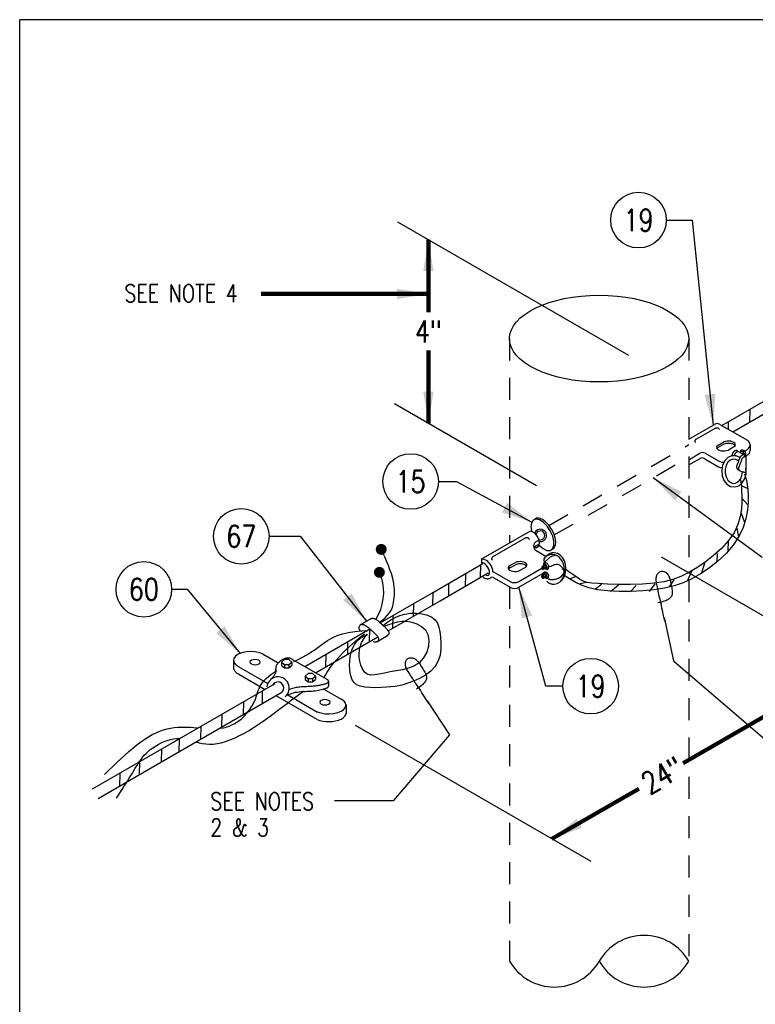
# Model space of a CAD drawing. Extents: x 0 to 7.1, y 0 to 9.85.
# Tile 2 of 3: x 0 to 4.21, y 4.22 to 9.85. Entities that reach past the tile are written whole.
import ezdxf
from ezdxf.enums import TextEntityAlignment as Align

# ---------------------------------------------------------------- set-up
doc = ezdxf.new("R2010")
doc.units = 0
doc.header["$MEASUREMENT"] = 0
doc.linetypes.add('HIDDEN2', pattern=[0.1875, 0.125, -0.0625])
doc.layers.get('0').update_dxf_attribs({"color": 2, "linetype": 'CONTINUOUS'})
doc.layers.add('E-DETL', color=2, linetype='CONTINUOUS')
doc.layers.add('E-DETL-TEXT', color=3, linetype='CONTINUOUS')
doc.styles.add('ROMANS', font='ROMANS.SHX', dxfattribs={"width": 0.8})
doc.styles.get("Standard").update_dxf_attribs({"font": 'ROMANS.SHX', "width": 0.8, "height": 0.125})
doc.dimstyles.get("Standard").update_dxf_attribs({"dimtxt": 0.18, "dimasz": 0.18, "dimexe": 0.18, "dimexo": 0.0625, "dimgap": 0.09, "dimtad": 0, "dimtih": 1, "dimtoh": 1, "dimdec": 4, "dimzin": 0, "dimdsep": 46, "dimtxsty": 'Standard', "dimcen": 0.09, "dimadec": 0, "dimazin": 0, "dimtfac": 1, "dimtdec": 4, "dimtofl": 0, "dimtmove": 0, "dimatfit": 3, "dimfxl": 0, "dimtolj": 1, "dimtzin": 0, "dimarcsym": 0})

# ---------------------------------------------------------------- blocks, each defined once
blk = doc.blocks.new('LOOP')
at = {"color": 0, "linetype": 'Continuous'}
blk.add_lwpolyline([(-1.119, 0), (-1.115, 0), (-0.947, 0), (-0.809, 0), (-0.694, 0), (-0.6, 0), (-0.523, 0), (-0.456, 0), (-0.397, 0), (-0.341, 0), (-0.288, 0), (-0.238, 0), (-0.189, 0), (-0.142, 0), (-0.097, 0), (-0.053, 0), (-0.01, 0), (0.033, 0), (0.074, 0), (0.114, -0.001), (0.153, -0.003), (0.19, -0.006), (0.226, -0.011), (0.259, -0.017), (0.289, -0.025), (0.317, -0.036), (0.343, -0.048), (0.365, -0.063), (0.386, -0.079), (0.403, -0.095), (0.419, -0.113), (0.432, -0.131), (0.442, -0.15), (0.45, -0.168), (0.456, -0.186), (0.46, -0.204), (0.461, -0.223), (0.46, -0.241), (0.456, -0.259), (0.45, -0.277), (0.442, -0.295), (0.432, -0.313), (0.419, -0.331), (0.404, -0.348), (0.387, -0.365), (0.367, -0.38), (0.345, -0.394), (0.32, -0.406), (0.293, -0.416), (0.264, -0.425), (0.232, -0.431), (0.198, -0.435), (0.162, -0.438), (0.124, -0.44), (0.086, -0.441), (0.045, -0.441), (0.004, -0.441), (-0.038, -0.441), (-0.08, -0.441), (-0.122, -0.44), (-0.163, -0.438), (-0.202, -0.435), (-0.24, -0.43), (-0.275, -0.424), (-0.307, -0.416), (-0.336, -0.405), (-0.362, -0.392), (-0.384, -0.377), (-0.404, -0.359), (-0.421, -0.339), (-0.436, -0.316), (-0.45, -0.292), (-0.461, -0.264), (-0.471, -0.235), (-0.48, -0.202), (-0.488, -0.166), (-0.494, -0.125), (-0.499, -0.08), (-0.502, -0.03), (-0.505, 0.027), (-0.505, 0.09)], dxfattribs=at)

msp = doc.modelspace()

# ---------------------------------------------------------------- linework, layer by layer
at = {"layer": 'E-DETL'}
for p, q in [((7.1036, 9.8484), (0, 9.8484)), ((0, 0), (0, 9.8484)), ((4.0167, 7.5275), (4.3016, 7.692)), ((4.0793, 7.4915), (4.3483, 7.6468)), ((4.1765, 7.6197), (4.1749, 7.5467)), ((4.0534, 7.5487), (4.0525, 7.5054)), ((4.1502, 7.5312), (4.1618, 7.5379)), ((4.1283, 7.1851), (4.165, 7.1674)), ((4.1322, 7.1117), (4.1638, 7.0759)), ((4.1281, 7.0257), (4.1455, 6.9782)), ((4.1026, 6.94), (4.1118, 6.8888)), ((4.0526, 6.8636), (4.0516, 6.812)), ((3.99, 6.7961), (3.9888, 6.7481)), ((2.358, 6.5698), (2.6503, 6.7386)), ((2.6368, 6.7315), (2.6352, 6.659)), ((3.9169, 6.7377), (3.9012, 6.6842)), ((2.4046, 6.5246), (2.681, 6.6842)), ((2.5507, 6.6781), (2.5491, 6.6056)), ((3.1799, 6.6624), (3.1467, 6.6503)), ((3.8436, 6.6937), (3.8211, 6.641)), ((2.4541, 6.6237), (2.4526, 6.5512)), ((3.2381, 6.629), (3.2009, 6.6206)), ((3.3312, 6.6208), (3.2923, 6.5905)), ((3.4266, 6.6146), (3.3803, 6.5771)), ((3.5277, 6.6135), (3.492, 6.5762)), ((3.6342, 6.6226), (3.6014, 6.579)), ((3.7429, 6.6442), (3.7155, 6.6046)), ((2.063, 6.3996), (2.358, 6.5698)), ((2.3638, 6.5732), (2.3622, 6.5007)), ((2.1087, 6.3538), (2.4046, 6.5246)), ((2.2524, 6.5089), (2.2508, 6.4358)), ((2.1345, 6.4408), (2.1329, 6.3677)), ((1.6314, 6.1504), (2.0032, 6.365)), ((2.0007, 6.3643), (1.9991, 6.2912)), ((1.6927, 6.1136), (2.0498, 6.3197)), ((1.8762, 6.2917), (1.8746, 6.2186)), ((1.7509, 6.2193), (1.7493, 6.1462)), ((0.4168, 5.4491), (1.4608, 6.0519)), ((0.4481, 5.395), (1.5002, 6.0024)), ((1.388, 6.0098), (1.3864, 5.9367)), ((1.2805, 5.9477), (1.2789, 5.8747)), ((1.1567, 5.8763), (1.1551, 5.8032)), ((1.0358, 5.8065), (1.0342, 5.7334)), ((0.912, 5.735), (0.9104, 5.6619)), ((0.8111, 5.6767), (0.8095, 5.6036)), ((0.685, 5.604), (0.6834, 5.5309)), ((0.5726, 5.539), (0.571, 5.4659))]:
    msp.add_line(p, q, dxfattribs=at)
at = {"layer": 'E-DETL', "linetype": 'HIDDEN2'}
for p, q in [((2.8023, 8.0247), (2.8023, 6.8595)), ((3.8278, 8.0247), (3.8278, 6.6864)), ((2.8029, 6.6047), (2.8029, 4.4641)), ((3.8278, 6.6431), (3.8278, 4.4641))]:
    msp.add_line(p, q, dxfattribs=at)
at = {"layer": 'E-DETL', "color": 4}
for p, q in [((3.8278, 7.449), (3.9755, 7.5343)), ((3.8697, 7.4499), (3.9761, 7.5113)), ((4.0055, 7.5343), (4.163, 7.4433)), ((4.0005, 7.4174), (4.0284, 7.4335)), ((4.0006, 7.4048), (4.0285, 7.4209)), ((4.0529, 7.3872), (4.0807, 7.4033)), ((4.0986, 7.3869), (4.1551, 7.3543)), ((4.123, 7.3833), (4.1216, 7.3727)), ((4.123, 7.3832), (4.1319, 7.3883)), ((4.1369, 7.3775), (4.123, 7.3833)), ((4.1458, 7.3825), (4.1319, 7.3883)), ((4.1449, 7.3636), (4.1369, 7.3775)), ((4.137, 7.3774), (4.1458, 7.3825)), ((4.1538, 7.3687), (4.1458, 7.3825)), ((4.1461, 7.3816), (4.163, 7.3914)), ((4.1782, 7.4173), (4.1782, 7.3829)), ((3.8273, 7.3317), (3.8916, 7.3688)), ((3.8276, 7.3023), (3.8892, 7.3379)), ((3.9192, 7.3379), (3.9982, 7.2922)), ((3.9216, 7.3688), (3.9977, 7.3248)), ((4.143, 7.3486), (4.1519, 7.3537)), ((4.1443, 7.359), (4.1449, 7.3636)), ((4.1449, 7.3636), (4.1538, 7.3687)), ((4.1519, 7.3537), (4.1538, 7.3687)), ((4.1541, 7.3534), (4.1639, 7.3591)), ((4.1544, 7.3539), (4.1544, 7.2573)), ((2.6403, 6.7629), (2.9131, 6.9203)), ((2.705, 6.7769), (2.8891, 6.8832)), ((2.9555, 6.8649), (2.9671, 6.8716)), ((2.9575, 6.842), (2.9691, 6.8487)), ((2.6418, 6.7621), (2.6418, 6.739)), ((2.9548, 6.812), (3.0105, 6.7798)), ((2.8079, 6.7283), (2.8357, 6.7444)), ((2.808, 6.7157), (2.8358, 6.7318)), ((2.8551, 6.6357), (2.9875, 6.7121)), ((2.8602, 6.6981), (2.8881, 6.7141)), ((2.9872, 6.72), (3.0016, 6.7283)), ((2.996, 6.7385), (2.9941, 6.7235)), ((2.9956, 6.706), (3.0097, 6.7142)), ((2.996, 6.7384), (3.0049, 6.7436)), ((3.0099, 6.7327), (2.996, 6.7385)), ((3.0021, 6.7097), (3.016, 6.7039)), ((3.0188, 6.7377), (3.0049, 6.7435)), ((3.018, 6.7188), (3.0099, 6.7327)), ((3.016, 6.7039), (3.018, 6.7188)), ((3.0161, 6.7039), (3.0249, 6.709)), ((3.0268, 6.7239), (3.0188, 6.7377)), ((3.0249, 6.7089), (3.0268, 6.7239)), ((2.7027, 6.6625), (2.8055, 6.6031)), ((2.7075, 6.692), (2.8051, 6.6357)), ((2.8555, 6.6031), (2.9951, 6.6837)), ((2.9866, 6.6679), (3.001, 6.6762)), ((2.9954, 6.6864), (2.9935, 6.6715)), ((2.995, 6.6539), (3.0092, 6.6621)), ((2.9954, 6.6863), (3.0043, 6.6915)), ((3.0094, 6.6806), (2.9954, 6.6864)), ((3.0015, 6.6576), (3.0154, 6.6518)), ((3.0182, 6.6857), (3.0043, 6.6914)), ((3.0174, 6.6667), (3.0094, 6.6806)), ((3.0154, 6.6518), (3.0174, 6.6667)), ((3.0155, 6.6518), (3.0243, 6.6569)), ((3.0262, 6.6718), (3.0182, 6.6857)), ((3.0243, 6.6568), (3.0262, 6.6718)), ((2.0079, 6.4221), (1.9463, 6.3865)), ((2.104, 6.3249), (2.0424, 6.2894)), ((1.3927, 6.2204), (1.4794, 6.1704)), ((1.2233, 6.1851), (1.2233, 6.1387)), ((1.254, 6.1483), (1.4194, 6.0528)), ((1.5149, 6.1886), (1.4969, 6.1749)), ((1.497, 6.1747), (1.515, 6.1609)), ((1.4972, 6.1739), (1.4972, 6.1554)), ((1.4974, 6.155), (1.5153, 6.1412)), ((1.5389, 6.1886), (1.5149, 6.1886)), ((1.515, 6.1609), (1.539, 6.1609)), ((1.5152, 6.16), (1.5152, 6.1415)), ((1.5153, 6.1412), (1.5394, 6.1412)), ((1.5569, 6.1749), (1.5389, 6.1886)), ((1.539, 6.1609), (1.557, 6.1747)), ((1.5392, 6.1603), (1.5392, 6.1417)), ((1.5394, 6.1412), (1.5574, 6.155)), ((1.5571, 6.1738), (1.5571, 6.1552)), ((1.5576, 6.1916), (1.7607, 6.0743)), ((1.2536, 6.106), (1.4053, 6.0184)), ((1.6507, 6.1086), (1.6327, 6.0948)), ((1.6328, 6.0946), (1.6508, 6.0809)), ((1.633, 6.0939), (1.633, 6.0753)), ((1.6748, 6.1086), (1.6507, 6.1086)), ((1.6927, 6.0948), (1.6748, 6.1086)), ((1.6748, 6.0809), (1.6928, 6.0946)), ((1.6929, 6.0937), (1.6929, 6.0751)), ((1.6332, 6.0749), (1.6512, 6.0612)), ((1.6508, 6.0809), (1.6748, 6.0809)), ((1.651, 6.08), (1.651, 6.0614)), ((1.6512, 6.0612), (1.6752, 6.0612)), ((1.675, 6.0802), (1.675, 6.0616)), ((1.6752, 6.0612), (1.6932, 6.0749)), ((1.7671, 6.0658), (1.7671, 6.0379)), ((1.4662, 5.9832), (1.7006, 5.8479)), ((1.5335, 5.9869), (1.7044, 5.8882)), ((1.7401, 6.0199), (1.8384, 5.9631)), ((1.867, 5.9298), (1.867, 5.878))]:
    msp.add_line(p, q, dxfattribs=at)
at = {"layer": 'E-DETL', "color": 4, "linetype": 'HIDDEN2'}
for p, q in [((3.0279, 6.9566), (3.8278, 7.4184)), ((3.058, 6.9018), (3.8278, 7.3463))]:
    msp.add_line(p, q, dxfattribs=at)
at = {"layer": 'E-DETL', "color": 4}
for points in [[(3.9754, 7.5107), (3.9767, 7.5113), (3.9781, 7.5119), (3.9796, 7.5125), (3.9812, 7.5131), (3.9831, 7.5136), (3.9852, 7.5141), (3.9876, 7.5144), (3.9899, 7.5145), (3.9922, 7.5143), (3.9944, 7.5136), (3.9964, 7.5124), (3.9981, 7.5108), (3.9997, 7.5089), (4.0012, 7.5067), (4.0026, 7.5044)], [(3.8688, 7.4498), (3.867, 7.4478), (3.8653, 7.4458), (3.8639, 7.4437), (3.8628, 7.4417), (3.8622, 7.4398), (3.8621, 7.4378), (3.8626, 7.4358), (3.8634, 7.4338), (3.8645, 7.4318), (3.8656, 7.4299)], [(4.0807, 7.4033), (4.0876, 7.4072), (4.0922, 7.4118), (4.0943, 7.4169), (4.0936, 7.4221), (4.0904, 7.4271), (4.0846, 7.4314), (4.0768, 7.4349), (4.0675, 7.4372), (4.0574, 7.4383), (4.047, 7.438), (4.0371, 7.4363), (4.0284, 7.4335)], [(4.0005, 7.4174), (3.9935, 7.4135), (3.9888, 7.4089), (3.9867, 7.4037), (3.9873, 7.3985), (3.9905, 7.3935), (3.9963, 7.3892), (4.0041, 7.3857), (4.0135, 7.3833), (4.0238, 7.3823), (4.0343, 7.3826), (4.0442, 7.3843), (4.0529, 7.3872)], [(4.0006, 7.4048), (3.9992, 7.4041), (3.9977, 7.4034), (3.9964, 7.4027), (3.9951, 7.4019), (3.9939, 7.4011), (3.9928, 7.4003), (3.9918, 7.3995), (3.9909, 7.3986), (3.99, 7.3977), (3.9893, 7.3968), (3.9886, 7.3958), (3.988, 7.3949)], [(4.0925, 7.4119), (4.09, 7.4149), (4.0865, 7.4177), (4.0822, 7.4201), (4.0771, 7.4222), (4.0714, 7.4238), (4.0653, 7.4249), (4.0589, 7.4256), (4.0523, 7.4257), (4.0459, 7.4252), (4.0396, 7.4243), (4.0338, 7.4228), (4.0285, 7.4209)], [(4.1002, 7.3871), (4.0987, 7.3863), (4.0973, 7.3856), (4.0959, 7.3849), (4.0945, 7.3841), (4.0931, 7.3833), (4.0918, 7.3826), (4.0905, 7.3818), (4.0892, 7.3809), (4.0879, 7.3801), (4.0868, 7.3792), (4.0856, 7.3783), (4.0845, 7.3774), (4.0835, 7.3763), (4.0825, 7.3752), (4.0815, 7.374), (4.0806, 7.3726), (4.0797, 7.3711), (4.0788, 7.3695), (4.078, 7.3677), (4.0772, 7.3658), (4.0764, 7.3637), (4.0756, 7.3615), (4.0748, 7.3591), (4.074, 7.3567), (4.0732, 7.3541)], [(4.1112, 7.3803), (4.1099, 7.3796), (4.1087, 7.379), (4.1075, 7.3783), (4.1063, 7.3777), (4.1051, 7.377), (4.1039, 7.3764), (4.1027, 7.3757), (4.1016, 7.375), (4.1005, 7.3743), (4.0994, 7.3736), (4.0984, 7.3728), (4.0974, 7.3721), (4.0964, 7.3713), (4.0954, 7.3704), (4.0945, 7.3695), (4.0937, 7.3686), (4.0928, 7.3675), (4.092, 7.3664), (4.0912, 7.3652), (4.0904, 7.3638), (4.0897, 7.3624), (4.089, 7.3608), (4.0883, 7.3592), (4.0876, 7.3574), (4.0869, 7.3555)], [(4.1201, 7.3447), (4.0979, 7.3549), (4.0744, 7.355), (4.0521, 7.3451), (4.0337, 7.3262), (4.0212, 7.3005), (4.016, 7.2709), (4.0187, 7.2408), (4.0291, 7.2136), (4.0459, 7.1924), (4.0672, 7.1795), (4.0907, 7.1764), (4.1136, 7.1836), (4.1333, 7.2001), (4.1477, 7.2241), (4.1551, 7.2528), (4.1546, 7.2831)], [(4.1125, 7.3247), (4.0976, 7.3339), (4.0813, 7.3359), (4.0654, 7.3304), (4.0517, 7.318), (4.0415, 7.3002), (4.036, 7.2787), (4.0357, 7.2558), (4.0407, 7.234), (4.0505, 7.2157), (4.0639, 7.2027), (4.0796, 7.1965), (4.0959, 7.1977), (4.1111, 7.2062), (4.1235, 7.2211), (4.1318, 7.2407), (4.1351, 7.2631)], [(4.1405, 7.3613), (4.1394, 7.3608), (4.1383, 7.3602), (4.1373, 7.3597), (4.1362, 7.3591), (4.1351, 7.3585), (4.1341, 7.358), (4.1331, 7.3574), (4.1321, 7.3568), (4.1311, 7.3562), (4.1301, 7.3556), (4.1292, 7.355), (4.1282, 7.3543), (4.1273, 7.3537), (4.1265, 7.353), (4.1256, 7.3523), (4.1248, 7.3516), (4.124, 7.3508), (4.1232, 7.35), (4.1225, 7.3491), (4.1218, 7.3482), (4.1211, 7.3472), (4.1204, 7.3461), (4.1197, 7.3449), (4.1191, 7.3436), (4.1185, 7.3423), (4.1179, 7.3409), (4.1173, 7.3393), (4.1167, 7.3378), (4.1161, 7.3361), (4.1155, 7.3344), (4.1149, 7.3326), (4.1143, 7.3307), (4.1136, 7.3288), (4.113, 7.3268), (4.1123, 7.3248), (4.1116, 7.3228), (4.1109, 7.3208), (4.1102, 7.3187), (4.1094, 7.3166), (4.1086, 7.3145), (4.1077, 7.3123), (4.1069, 7.3102), (4.106, 7.308), (4.1051, 7.3058), (4.1042, 7.3036)], [(4.1531, 7.354), (4.1505, 7.3527), (4.1479, 7.3513), (4.1454, 7.3499), (4.143, 7.3485), (4.1408, 7.3469), (4.1386, 7.3453), (4.1367, 7.3435), (4.1348, 7.3415), (4.1332, 7.339), (4.1316, 7.3361), (4.1301, 7.3327), (4.1287, 7.3288), (4.1272, 7.3244), (4.1257, 7.3198), (4.1241, 7.3149), (4.1222, 7.3099), (4.1202, 7.3048), (4.1181, 7.2996), (4.1159, 7.2943), (4.1137, 7.289)], [(4.1027, 7.299), (4.1023, 7.2979), (4.102, 7.2968), (4.1017, 7.2956), (4.1015, 7.2943), (4.1014, 7.2928), (4.1014, 7.2912), (4.1015, 7.2895), (4.1016, 7.2878), (4.1019, 7.286), (4.1023, 7.2843), (4.1027, 7.2828), (4.1033, 7.2813), (4.1041, 7.2799), (4.1051, 7.2786), (4.1065, 7.2773), (4.1082, 7.276), (4.1103, 7.2747), (4.1126, 7.2734), (4.115, 7.2721), (4.1176, 7.2708)], [(4.1042, 7.3036), (4.1039, 7.3027), (4.1036, 7.3018), (4.1033, 7.3009), (4.103, 7.2999), (4.1027, 7.299)], [(4.1148, 7.291), (4.1142, 7.29), (4.1136, 7.289), (4.1131, 7.2878), (4.1127, 7.2865), (4.1124, 7.285), (4.1122, 7.2833), (4.1122, 7.2814), (4.1125, 7.2794), (4.1132, 7.2772), (4.1142, 7.2751), (4.1158, 7.2731), (4.1177, 7.2711), (4.12, 7.2693), (4.1226, 7.2676), (4.1255, 7.2662), (4.1285, 7.265), (4.1316, 7.2641), (4.1348, 7.2633), (4.1378, 7.2626), (4.1408, 7.2619), (4.1435, 7.2612), (4.1459, 7.2606), (4.1481, 7.26), (4.1499, 7.2594), (4.1514, 7.259), (4.1526, 7.2586), (4.1534, 7.2584), (4.1541, 7.2582), (4.1546, 7.258), (4.155, 7.2579)], [(2.9726, 6.8431), (2.9946, 6.8239), (3.0162, 6.8134), (3.035, 6.8129), (3.0489, 6.8223), (3.0563, 6.8406), (3.0564, 6.8658), (3.0492, 6.8951), (3.0355, 6.9251), (3.0168, 6.9526), (2.9953, 6.9744), (2.9732, 6.988), (2.9532, 6.9921), (2.9375, 6.986), (2.9277, 6.9706), (2.925, 6.9475), (2.9298, 6.9192)], [(3.0466, 6.8198), (3.0579, 6.828), (3.0648, 6.8426), (3.0667, 6.8623), (3.0633, 6.8856), (3.055, 6.9107), (3.0425, 6.9356), (3.0266, 6.9584), (3.0088, 6.9772), (2.9902, 6.9906), (2.9725, 6.9975), (2.957, 6.9975), (2.9449, 6.9904)], [(2.8876, 6.8828), (2.8889, 6.8834), (2.8903, 6.8841), (2.8918, 6.8847), (2.8934, 6.8852), (2.8953, 6.8858), (2.8974, 6.8863), (2.8997, 6.8866), (2.9021, 6.8867), (2.9044, 6.8865), (2.9066, 6.8858), (2.9086, 6.8846), (2.9103, 6.883), (2.9119, 6.881), (2.9134, 6.8789), (2.9148, 6.8766)], [(2.9469, 6.8308), (2.9571, 6.8306), (2.9654, 6.8349), (2.971, 6.8431), (2.9734, 6.8544), (2.9723, 6.8679), (2.9678, 6.8821), (2.9604, 6.8957), (2.9508, 6.9074), (2.9399, 6.9161), (2.9288, 6.921), (2.9184, 6.9215), (2.9099, 6.9176)], [(2.7076, 6.689), (2.7068, 6.6983), (2.7047, 6.7079), (2.7012, 6.7175), (2.6966, 6.7267), (2.691, 6.7354), (2.6845, 6.7432), (2.6773, 6.7499), (2.6697, 6.7554), (2.6618, 6.7594), (2.6539, 6.7619), (2.6463, 6.7627), (2.6391, 6.7619)], [(2.7067, 6.7774), (2.7049, 6.7754), (2.7032, 6.7734), (2.7018, 6.7713), (2.7007, 6.7693), (2.7001, 6.7674), (2.7001, 6.7654), (2.7005, 6.7634), (2.7013, 6.7614), (2.7024, 6.7594), (2.7035, 6.7575)], [(3.049, 6.7904), (3.0444, 6.7904), (3.0399, 6.7901), (3.0353, 6.7894), (3.0308, 6.7883), (3.0264, 6.7868), (3.022, 6.785), (3.0177, 6.7828), (3.0136, 6.7802), (3.0096, 6.7773), (3.0058, 6.7741), (3.0021, 6.7705), (2.9986, 6.7667)], [(3.0052, 6.7726), (3.0039, 6.7712), (3.0026, 6.7697), (3.0015, 6.768), (3.0006, 6.7662), (2.9998, 6.7641), (2.9994, 6.7617), (2.9992, 6.7591), (2.9992, 6.7565), (2.9994, 6.7538), (2.9997, 6.7514), (3.0001, 6.7491), (3.0005, 6.7471), (3.001, 6.7452), (3.0015, 6.7435), (3.0021, 6.7418)], [(3.0651, 6.7852), (3.06, 6.7841), (3.055, 6.7829), (3.0501, 6.7814), (3.0452, 6.7796), (3.0404, 6.7774), (3.0357, 6.7747), (3.0312, 6.7715), (3.0269, 6.7681), (3.0228, 6.7646), (3.0189, 6.7611), (3.0154, 6.7577), (3.012, 6.7544), (3.0088, 6.7513), (3.0058, 6.7482), (3.0015, 6.7437)], [(3.0583, 6.8001), (3.0537, 6.8001), (3.0491, 6.7998), (3.0446, 6.7991), (3.0401, 6.798), (3.0356, 6.7965), (3.0313, 6.7947), (3.027, 6.7925), (3.0229, 6.7899), (3.0189, 6.787), (3.015, 6.7838), (3.0114, 6.7802), (3.0079, 6.7764)], [(3.0963, 6.6379), (3.1046, 6.6513), (3.1109, 6.6665), (3.1147, 6.683), (3.116, 6.7001), (3.1148, 6.7173), (3.111, 6.7338), (3.1049, 6.7491), (3.0967, 6.7626), (3.0865, 6.7739), (3.0749, 6.7824), (3.0623, 6.788), (3.049, 6.7904)], [(3.0571, 6.6202), (3.0748, 6.6237), (3.0912, 6.6329), (3.1052, 6.6471), (3.116, 6.6654), (3.1229, 6.6866), (3.1253, 6.7094), (3.1232, 6.7322), (3.1166, 6.7536), (3.106, 6.7721), (3.0922, 6.7866), (3.0759, 6.7962), (3.0583, 6.8001)], [(2.668, 6.6716), (2.6756, 6.6697), (2.6819, 6.6713), (2.6861, 6.6763), (2.6879, 6.6842), (2.6871, 6.6942), (2.6838, 6.7054), (2.6783, 6.7165), (2.6712, 6.7266), (2.6631, 6.7347), (2.6549, 6.7399), (2.6473, 6.7418), (2.6411, 6.7401)], [(2.8079, 6.7283), (2.8009, 6.7244), (2.7962, 6.7197), (2.794, 6.7146), (2.7946, 6.7094), (2.7979, 6.7044), (2.8037, 6.7), (2.8115, 6.6966), (2.8209, 6.6942), (2.8311, 6.6932), (2.8416, 6.6935), (2.8515, 6.6952), (2.8602, 6.6981)], [(2.808, 6.7157), (2.8065, 6.715), (2.8051, 6.7143), (2.8037, 6.7136), (2.8025, 6.7128), (2.8013, 6.712), (2.8002, 6.7112), (2.7992, 6.7103), (2.7982, 6.7095), (2.7974, 6.7086), (2.7966, 6.7076), (2.796, 6.7067), (2.7954, 6.7057)], [(2.8881, 6.7141), (2.895, 6.718), (2.8996, 6.7227), (2.9016, 6.7278), (2.901, 6.733), (2.8977, 6.7379), (2.892, 6.7423), (2.8842, 6.7457), (2.8749, 6.7481), (2.8647, 6.7491), (2.8543, 6.7488), (2.8444, 6.7472), (2.8357, 6.7444)], [(2.8999, 6.7228), (2.8973, 6.7258), (2.8939, 6.7285), (2.8895, 6.731), (2.8845, 6.7331), (2.8788, 6.7347), (2.8726, 6.7358), (2.8662, 6.7364), (2.8597, 6.7365), (2.8532, 6.7361), (2.847, 6.7351), (2.8411, 6.7337), (2.8358, 6.7318)], [(2.9954, 6.7061), (2.9965, 6.7074), (2.9967, 6.7095), (2.9962, 6.7122), (2.9949, 6.715), (2.9931, 6.7175), (2.9911, 6.7193), (2.9891, 6.7202), (2.9874, 6.7199), (2.9864, 6.7186), (2.9862, 6.7165), (2.9867, 6.7138), (2.988, 6.711), (2.9898, 6.7085), (2.9918, 6.7067), (2.9938, 6.7058), (2.9954, 6.7061)], [(3.0012, 6.7094), (3.002, 6.71), (3.0026, 6.7112), (3.0027, 6.7127), (3.0024, 6.7145), (3.0018, 6.7164), (3.0009, 6.7183), (2.9997, 6.7201), (2.9984, 6.7216), (2.997, 6.7227), (2.9956, 6.7234), (2.9943, 6.7236), (2.9933, 6.7232)], [(3.0093, 6.7142), (3.0101, 6.7149), (3.0106, 6.716), (3.0108, 6.7175), (3.0105, 6.7193), (3.0099, 6.7212), (3.009, 6.7232), (3.0078, 6.7249), (3.0065, 6.7265), (3.0051, 6.7276), (3.0037, 6.7283), (3.0024, 6.7285), (3.0014, 6.7281)], [(3.1155, 6.6936), (3.1122, 6.7002), (3.1092, 6.7059), (3.106, 6.7113), (3.1025, 6.7163), (3.0985, 6.7209), (3.094, 6.7249), (3.0892, 6.7283), (3.084, 6.7309), (3.0788, 6.7326), (3.0735, 6.7333), (3.0684, 6.733), (3.0634, 6.7318), (3.0587, 6.7302), (3.0541, 6.7283), (3.0498, 6.7264), (3.0458, 6.7247), (3.042, 6.7233), (3.0383, 6.722), (3.0347, 6.7209), (3.0261, 6.7183)], [(2.6517, 6.6601), (2.6563, 6.6573), (2.6609, 6.655), (2.6656, 6.6533), (2.6703, 6.6521), (2.6748, 6.6514), (2.6793, 6.6514), (2.6835, 6.6519), (2.6875, 6.6531), (2.6913, 6.6547), (2.6947, 6.657), (2.6978, 6.6597), (2.7005, 6.663)], [(2.9948, 6.654), (2.9959, 6.6553), (2.9961, 6.6574), (2.9956, 6.6601), (2.9943, 6.6629), (2.9925, 6.6654), (2.9905, 6.6672), (2.9885, 6.6681), (2.9868, 6.6678), (2.9858, 6.6665), (2.9856, 6.6644), (2.9861, 6.6617), (2.9874, 6.6589), (2.9892, 6.6564), (2.9912, 6.6546), (2.9932, 6.6537), (2.9948, 6.654)], [(3.0006, 6.6573), (3.0014, 6.6579), (3.002, 6.6591), (3.0021, 6.6606), (3.0019, 6.6624), (3.0013, 6.6643), (3.0003, 6.6662), (2.9991, 6.668), (2.9978, 6.6695), (2.9964, 6.6706), (2.995, 6.6713), (2.9937, 6.6715), (2.9927, 6.6711)], [(3.0087, 6.6621), (3.0095, 6.6628), (3.01, 6.6639), (3.0102, 6.6654), (3.0099, 6.6672), (3.0093, 6.6691), (3.0084, 6.6711), (3.0072, 6.6728), (3.0059, 6.6744), (3.0045, 6.6755), (3.0031, 6.6762), (3.0018, 6.6764), (3.0008, 6.676)], [(3.115, 6.6869), (3.1078, 6.6771), (3.1032, 6.6711), (3.0984, 6.6656), (3.0932, 6.6606), (3.0877, 6.6563), (3.0817, 6.6529), (3.0754, 6.6504), (3.069, 6.6484), (3.0628, 6.6471), (3.0569, 6.6461), (3.0517, 6.6454), (3.047, 6.6451), (3.0427, 6.645), (3.0389, 6.6452), (3.0353, 6.6457), (3.0321, 6.6465), (3.029, 6.6475), (3.0261, 6.6488), (3.0233, 6.6501), (3.0177, 6.653)], [(3.0149, 6.6366), (3.015, 6.6365), (3.0151, 6.6365), (3.0152, 6.6364), (3.0152, 6.6363), (3.0153, 6.6363), (3.0154, 6.6362), (3.0154, 6.6362), (3.0155, 6.6361), (3.0156, 6.636), (3.0157, 6.636), (3.0157, 6.6359), (3.0158, 6.6359)], [(3.0158, 6.6359), (3.0189, 6.6333), (3.022, 6.631), (3.0253, 6.6288), (3.0286, 6.6269), (3.032, 6.6253), (3.0355, 6.6238), (3.039, 6.6226), (3.0426, 6.6216), (3.0462, 6.6209), (3.0498, 6.6204), (3.0535, 6.6202), (3.0571, 6.6202)], [(2.0049, 6.4209), (2.0068, 6.4226), (2.0091, 6.4239), (2.0118, 6.4248), (2.0146, 6.4254), (2.0178, 6.4255), (2.0211, 6.4252), (2.0246, 6.4245), (2.0282, 6.4234), (2.0318, 6.4219), (2.0356, 6.4201), (2.0393, 6.4179), (2.043, 6.4155), (2.0467, 6.4128), (2.0504, 6.41), (2.0539, 6.4071), (2.0574, 6.404), (2.0608, 6.401), (2.0641, 6.3979), (2.0673, 6.395), (2.0704, 6.3921), (2.0733, 6.3894), (2.076, 6.3868), (2.0787, 6.3844), (2.0813, 6.382), (2.0838, 6.3797), (2.0862, 6.3775), (2.0886, 6.3754), (2.091, 6.3732), (2.0934, 6.3709), (2.0958, 6.3686), (2.0982, 6.366), (2.1006, 6.3634), (2.1029, 6.3607), (2.1051, 6.3579), (2.107, 6.3552), (2.1086, 6.3524), (2.11, 6.3496), (2.111, 6.347), (2.1117, 6.3443), (2.112, 6.3418), (2.112, 6.3394), (2.1116, 6.3371), (2.1109, 6.335), (2.1099, 6.333), (2.1086, 6.3312), (2.107, 6.3296), (2.1053, 6.3281), (2.1034, 6.3269), (2.1014, 6.3259), (2.0995, 6.3251)], [(1.9552, 6.3496), (1.953, 6.3507), (1.9508, 6.3517), (1.9487, 6.3531), (1.9468, 6.3549), (1.945, 6.3573), (1.9435, 6.3604), (1.9424, 6.3641), (1.9416, 6.3682), (1.9415, 6.3724), (1.942, 6.3765), (1.9434, 6.3804), (1.9455, 6.3839), (1.9483, 6.3867), (1.9519, 6.3888), (1.9561, 6.39), (1.961, 6.39), (1.9665, 6.3891), (1.9722, 6.3871), (1.9782, 6.3843), (1.9842, 6.3807), (1.9901, 6.3764), (1.9958, 6.3717), (2.0014, 6.3667), (2.0066, 6.3617), (2.0115, 6.3571), (2.016, 6.3529), (2.0201, 6.3492), (2.0241, 6.3456), (2.028, 6.3422), (2.032, 6.3386), (2.036, 6.3348), (2.0399, 6.3308), (2.0436, 6.3266), (2.0469, 6.3224), (2.0497, 6.3181), (2.0517, 6.3138), (2.0529, 6.3096), (2.0534, 6.3056), (2.053, 6.3019), (2.0519, 6.2985), (2.05, 6.2957), (2.0475, 6.2933), (2.0445, 6.2914), (2.0413, 6.29), (2.0381, 6.2891), (2.0349, 6.2887), (2.0319, 6.2888), (2.0289, 6.2891), (2.026, 6.2896), (2.023, 6.2902)], [(1.3932, 6.22), (1.3721, 6.228), (1.3476, 6.233), (1.3213, 6.2346), (1.2951, 6.2327), (1.2708, 6.2274), (1.2501, 6.2191), (1.2345, 6.2084), (1.2251, 6.1961), (1.2225, 6.1829), (1.2269, 6.1698), (1.238, 6.1578), (1.255, 6.1477)], [(1.5581, 6.1915), (1.5553, 6.1931), (1.5522, 6.1944), (1.5487, 6.1956), (1.5449, 6.1965), (1.5408, 6.1971), (1.5367, 6.1974), (1.5325, 6.1974), (1.5283, 6.1972), (1.5243, 6.1966), (1.5204, 6.1958), (1.5168, 6.1947), (1.5136, 6.1934)], [(1.2236, 6.1401), (1.2241, 6.1368), (1.225, 6.1335), (1.2263, 6.1303), (1.228, 6.1271), (1.2302, 6.124), (1.2328, 6.1209), (1.2358, 6.1179), (1.2391, 6.1151), (1.2429, 6.1123), (1.247, 6.1097), (1.2514, 6.1073), (1.2562, 6.105)], [(1.3766, 6.1745), (1.3743, 6.1803), (1.3678, 6.1851), (1.3581, 6.1884), (1.3466, 6.1895), (1.3351, 6.1884), (1.3254, 6.1851), (1.3189, 6.1803), (1.3166, 6.1745), (1.3189, 6.1688), (1.3254, 6.1639), (1.3351, 6.1607), (1.3466, 6.1595), (1.3581, 6.1607), (1.3678, 6.1639), (1.3743, 6.1688), (1.3766, 6.1745)], [(1.5142, 6.1936), (1.5099, 6.1916), (1.5053, 6.1891), (1.5005, 6.1864), (1.4957, 6.1834), (1.4909, 6.18), (1.4862, 6.1764), (1.4817, 6.1726), (1.4776, 6.1686), (1.474, 6.1644), (1.471, 6.1601), (1.4687, 6.1557), (1.467, 6.1513), (1.4659, 6.1469), (1.4651, 6.1426), (1.4647, 6.1383), (1.4645, 6.1342), (1.4644, 6.1302), (1.4643, 6.1264), (1.4641, 6.1227), (1.4639, 6.1193), (1.4635, 6.116), (1.4628, 6.113), (1.462, 6.11), (1.4608, 6.1071), (1.4595, 6.1043), (1.4579, 6.1014), (1.456, 6.0984), (1.4539, 6.0955), (1.4516, 6.0925), (1.4491, 6.0894), (1.4464, 6.0864), (1.4436, 6.0832), (1.4407, 6.0801), (1.4377, 6.0769), (1.4346, 6.0737)], [(1.5406, 6.0172), (1.5462, 6.0195), (1.5518, 6.0218), (1.5576, 6.0239), (1.5635, 6.0259), (1.5696, 6.0277), (1.5759, 6.0293), (1.5824, 6.0307), (1.5892, 6.0319), (1.5961, 6.0329), (1.6033, 6.0337), (1.6106, 6.0344), (1.618, 6.0349), (1.6256, 6.0353), (1.6333, 6.0357), (1.641, 6.036), (1.6488, 6.0363), (1.6565, 6.0367), (1.6641, 6.0371), (1.6715, 6.0375), (1.6787, 6.038), (1.6857, 6.0387), (1.6924, 6.0394), (1.6988, 6.0402), (1.705, 6.0412), (1.7108, 6.0422), (1.7165, 6.0434), (1.7219, 6.0446), (1.7272, 6.0459), (1.7323, 6.0472), (1.7375, 6.0485)], [(1.7341, 6.0202), (1.7355, 6.0205), (1.7368, 6.0208), (1.7381, 6.0211), (1.7395, 6.0214), (1.7408, 6.0217), (1.7422, 6.022), (1.7435, 6.0223), (1.7448, 6.0227), (1.7461, 6.023), (1.7475, 6.0234), (1.7488, 6.0238), (1.75, 6.0242), (1.7513, 6.0247), (1.7526, 6.0252), (1.7538, 6.0257), (1.7551, 6.0262), (1.7563, 6.0268), (1.7575, 6.0274), (1.7587, 6.028), (1.7599, 6.0287)], [(1.7375, 6.0485), (1.7415, 6.0494), (1.7455, 6.0503), (1.7494, 6.0513), (1.7533, 6.0525), (1.7571, 6.0539)], [(1.7562, 6.0535), (1.759, 6.0549), (1.7615, 6.0564), (1.7636, 6.0581), (1.7652, 6.0599), (1.7664, 6.0618), (1.767, 6.0637), (1.7671, 6.0657), (1.7667, 6.0677), (1.7657, 6.0696), (1.7643, 6.0714), (1.7624, 6.0732), (1.7601, 6.0748)], [(1.7582, 6.0278), (1.7596, 6.0286), (1.7609, 6.0294), (1.7621, 6.0302), (1.7632, 6.0311), (1.7641, 6.032), (1.765, 6.0329), (1.7657, 6.0339), (1.7662, 6.0349), (1.7666, 6.0359), (1.7669, 6.0369), (1.7671, 6.0379), (1.7671, 6.0389)], [(1.5311, 5.9863), (1.5397, 5.9899), (1.5485, 5.9933), (1.5575, 5.9966), (1.5669, 5.9994), (1.5768, 6.0018), (1.5872, 6.0036), (1.5982, 6.005), (1.6096, 6.0059), (1.6213, 6.0066), (1.6332, 6.0072), (1.6452, 6.0077), (1.657, 6.0083), (1.6686, 6.0089), (1.6797, 6.0098), (1.6902, 6.0109), (1.6998, 6.0123), (1.7088, 6.014), (1.7173, 6.0158), (1.7255, 6.0178), (1.7335, 6.0199)], [(1.701, 5.8906), (1.7221, 5.8836), (1.746, 5.8795), (1.7713, 5.8785), (1.7962, 5.8807), (1.8193, 5.886), (1.8389, 5.894), (1.8539, 5.9043), (1.8632, 5.916), (1.8664, 5.9286), (1.8631, 5.9412), (1.8536, 5.9529), (1.8385, 5.9631)], [(1.7763, 5.945), (1.774, 5.9507), (1.7675, 5.9556), (1.7578, 5.9588), (1.7463, 5.96), (1.7348, 5.9588), (1.7251, 5.9556), (1.7186, 5.9507), (1.7163, 5.945), (1.7186, 5.9392), (1.7251, 5.9344), (1.7348, 5.9311), (1.7463, 5.93), (1.7578, 5.9311), (1.7675, 5.9344), (1.774, 5.9392), (1.7763, 5.945)], [(1.7021, 5.8467), (1.7173, 5.8412), (1.7343, 5.8373), (1.7525, 5.8351), (1.7712, 5.8345), (1.7898, 5.8357), (1.8076, 5.8387), (1.8239, 5.8432), (1.8383, 5.8492), (1.8503, 5.8564), (1.8593, 5.8646), (1.8651, 5.8735), (1.8674, 5.8828)]]:
    msp.add_lwpolyline(points, dxfattribs=at)
at = {"layer": 'E-DETL'}
for points in [[(4.1461, 7.2519), (4.1519, 7.2329), (4.1572, 7.2124), (4.1617, 7.1892), (4.1651, 7.1616), (4.167, 7.1283), (4.1667, 7.0885), (4.1629, 7.0433), (4.154, 6.9944), (4.1384, 6.9436), (4.1146, 6.8925), (4.0814, 6.8429), (4.0407, 6.7957), (3.9946, 6.752), (3.9453, 6.7127), (3.895, 6.6788), (3.8455, 6.651), (3.7958, 6.6288), (3.7443, 6.6115), (3.6897, 6.5983), (3.6302, 6.5887), (3.5653, 6.582), (3.4973, 6.5783), (3.4293, 6.578), (3.3646, 6.5813), (3.3062, 6.5885), (3.2565, 6.5998), (3.2145, 6.6144), (3.1782, 6.6316), (3.1457, 6.6505), (3.1151, 6.6703)], [(4.1241, 7.2167), (4.1256, 7.204), (4.1271, 7.1898), (4.1284, 7.1727), (4.1296, 7.1513), (4.1306, 7.1241), (4.131, 7.0902), (4.129, 7.0507), (4.1224, 7.0072), (4.1092, 6.9614), (4.0871, 6.9148), (4.0549, 6.8691), (4.0146, 6.8251), (3.969, 6.7839), (3.9208, 6.7465), (3.873, 6.7136), (3.8274, 6.6862), (3.7826, 6.664), (3.736, 6.6467), (3.6854, 6.6338), (3.6282, 6.6251), (3.5634, 6.62), (3.4944, 6.618), (3.4262, 6.6184), (3.3636, 6.6204), (3.3114, 6.6233), (3.2731, 6.6267), (3.2466, 6.6306), (3.2284, 6.6354), (3.2152, 6.6413), (3.2033, 6.6487), (3.19, 6.6576), (3.1751, 6.668), (3.159, 6.6793), (3.142, 6.6914), (3.1246, 6.7038)], [(2.0558, 6.401), (2.0722, 6.4134), (2.088, 6.4264), (2.1027, 6.4405), (2.1156, 6.4563), (2.1262, 6.4743), (2.1341, 6.4949), (2.1394, 6.5174), (2.1426, 6.5407), (2.144, 6.5637), (2.144, 6.5856), (2.143, 6.6056), (2.1408, 6.6242), (2.1374, 6.6424), (2.1325, 6.661), (2.1262, 6.6809), (2.1184, 6.7027), (2.1093, 6.7262), (2.0991, 6.7511), (2.0884, 6.7768), (2.0818, 6.7922)], [(2.0788, 6.3844), (2.1009, 6.4006), (2.1237, 6.4161), (2.1479, 6.43), (2.1742, 6.4414), (2.2034, 6.4497), (2.2356, 6.454), (2.2692, 6.4543), (2.3021, 6.4507), (2.3323, 6.4431), (2.3576, 6.4317), (2.3766, 6.4164), (2.3898, 6.3973), (2.3985, 6.3746), (2.4039, 6.3483), (2.4073, 6.3184), (2.4094, 6.2853), (2.409, 6.2503), (2.4047, 6.215), (2.3947, 6.181), (2.3776, 6.1498), (2.3526, 6.1227), (2.3216, 6.0997), (2.2874, 6.0807), (2.253, 6.0655), (2.2212, 6.0538), (2.1938, 6.0454), (2.1698, 6.0396), (2.1472, 6.0357), (2.1239, 6.0331), (2.0981, 6.0312), (2.0683, 6.0294), (2.0362, 6.0282), (2.0039, 6.0285), (1.9736, 6.031), (1.9475, 6.0365), (1.9273, 6.0455), (1.9126, 6.0578), (1.9023, 6.0731), (1.8955, 6.091), (1.8912, 6.1111), (1.8885, 6.1331), (1.8875, 6.1562), (1.888, 6.1795), (1.8902, 6.2023), (1.8941, 6.2238), (1.8997, 6.2432), (1.9069, 6.2604), (1.9153, 6.2756), (1.9247, 6.2887), (1.9349, 6.2997), (1.9457, 6.3088), (1.9569, 6.3163), (1.9684, 6.3225), (1.9802, 6.328), (1.992, 6.333)], [(2.0877, 6.3797), (2.1115, 6.3892), (2.1357, 6.3979), (2.1606, 6.4045), (2.1868, 6.4084), (2.2145, 6.4083), (2.2437, 6.4037), (2.2727, 6.394), (2.2991, 6.379), (2.3207, 6.3586), (2.3354, 6.3324), (2.3413, 6.3007), (2.3387, 6.266), (2.3283, 6.231), (2.3109, 6.1986), (2.2872, 6.1718), (2.258, 6.1525), (2.2249, 6.1396), (2.1896, 6.1311), (2.1537, 6.1249), (2.1188, 6.1191), (2.0865, 6.1123), (2.057, 6.1057), (2.0307, 6.1012), (2.0077, 6.1006), (1.9883, 6.1058), (1.9726, 6.118), (1.9603, 6.1358), (1.9514, 6.1573), (1.9455, 6.1804), (1.9423, 6.2031), (1.9417, 6.2238), (1.9433, 6.2423), (1.9465, 6.2588), (1.951, 6.2735), (1.9564, 6.2864), (1.9623, 6.2978), (1.9685, 6.308), (1.975, 6.3173), (1.9816, 6.326), (1.9883, 6.3344)], [(1.5686, 6.1778), (1.5933, 6.1903), (1.6179, 6.2031), (1.6423, 6.2165), (1.6665, 6.2308), (1.6902, 6.2464), (1.7136, 6.2633), (1.7371, 6.2807), (1.7616, 6.2977), (1.7878, 6.3133), (1.8163, 6.3264), (1.8476, 6.3363), (1.8814, 6.3436), (1.917, 6.3488), (1.9538, 6.3526), (1.9913, 6.3557)], [(1.7406, 6.0845), (1.75, 6.1005), (1.7598, 6.1167), (1.7705, 6.1333), (1.7825, 6.1505), (1.7962, 6.1684), (1.812, 6.1872), (1.8293, 6.2065), (1.8477, 6.2257), (1.8665, 6.2445), (1.8852, 6.2624), (1.9034, 6.279), (1.921, 6.2945), (1.9382, 6.3091), (1.9552, 6.3232), (1.972, 6.337)], [(1.1478, 5.7965), (1.1651, 5.7993), (1.182, 5.8034), (1.1985, 5.8089), (1.2145, 5.8157), (1.23, 5.8238), (1.2449, 5.8331), (1.2591, 5.8435), (1.2726, 5.8548), (1.2855, 5.867), (1.2975, 5.88), (1.3087, 5.8936), (1.3189, 5.9075), (1.3281, 5.9217), (1.3362, 5.9358), (1.3431, 5.9496), (1.3487, 5.9629), (1.3533, 5.9757), (1.3573, 5.9881), (1.361, 6.0002), (1.3649, 6.012), (1.3693, 6.0236), (1.3746, 6.0351), (1.3809, 6.0464), (1.3886, 6.0578), (1.398, 6.0691), (1.4094, 6.0806), (1.4226, 6.0921), (1.4375, 6.1035), (1.454, 6.1149), (1.4718, 6.1262)], [(1.0083, 5.7182), (1.0266, 5.7134), (1.0456, 5.7094), (1.0652, 5.7065), (1.0857, 5.7052), (1.1071, 5.7058), (1.1295, 5.7086), (1.1529, 5.7135), (1.1772, 5.7205), (1.2023, 5.7295), (1.2281, 5.7402), (1.2545, 5.7526), (1.2814, 5.7667), (1.3087, 5.7822), (1.3363, 5.799), (1.3642, 5.8172), (1.3923, 5.8364), (1.4203, 5.8565), (1.4482, 5.8771), (1.4758, 5.8979), (1.503, 5.9186), (1.5295, 5.9388), (1.5554, 5.9583), (1.5803, 5.9769), (1.6043, 5.9942), (1.6272, 6.0099)], [(0.4854, 5.5319), (0.5088, 5.5547), (0.5321, 5.5773), (0.5554, 5.5996), (0.5786, 5.6214), (0.6017, 5.6426), (0.6247, 5.6631), (0.6476, 5.6827), (0.6703, 5.7011), (0.6928, 5.7182), (0.715, 5.7339), (0.737, 5.7478), (0.7587, 5.7602), (0.7802, 5.7708), (0.8013, 5.7798), (0.8222, 5.7871), (0.8428, 5.7928), (0.8631, 5.7971), (0.8831, 5.8001), (0.9028, 5.802), (0.9222, 5.8029), (0.9413, 5.8031), (0.9602, 5.8028), (0.9789, 5.8019), (0.9972, 5.8008), (1.0154, 5.7994)], [(0.5545, 5.3964), (0.565, 5.4131), (0.5756, 5.4297), (0.586, 5.4462), (0.5963, 5.4625), (0.6065, 5.4786), (0.6164, 5.4945), (0.6261, 5.51), (0.6355, 5.5252), (0.6445, 5.54), (0.6532, 5.5542), (0.6615, 5.568), (0.6696, 5.5812), (0.6777, 5.5941), (0.6858, 5.6065), (0.6943, 5.6185), (0.7033, 5.6302), (0.7129, 5.6415), (0.7233, 5.6526), (0.7347, 5.6635), (0.7473, 5.6741), (0.7611, 5.6845), (0.7761, 5.6946), (0.792, 5.704), (0.8088, 5.7127), (0.8261, 5.7205), (0.844, 5.7271), (0.8621, 5.7324), (0.8803, 5.7362), (0.8985, 5.7383), (0.9165, 5.7385)]]:
    msp.add_lwpolyline(points, dxfattribs=at)
at = {"layer": 'E-DETL', "const_width": 0.0312}
for points in [[(2.0528, 6.8192, 1), (2.084, 6.8192, 1)], [(2.0421, 6.688, 1), (2.0734, 6.688, 1)]]:
    msp.add_lwpolyline(points, format="xyb", close=True, dxfattribs=at)
at = {"layer": 'E-DETL', "color": 4}
for centre, radius, start, end in [((3.9905, 7.5083), 0.03, 60.0004, 120.0004), ((4.148, 7.4173), 0.03, 299.9993, 60.0001), ((4.1482, 7.3846), 0.03, 299.9993, 0.2055), ((3.9042, 7.3119), 0.03, 60.0004, 119.9996), ((3.9066, 7.3428), 0.03, 60.0004, 119.9996), ((4.0227, 7.3681), 0.05, 239.9995, 275.8082), ((4.0232, 7.3355), 0.05, 239.9995, 264.0231), ((2.9787, 6.8995), 0.0353, 261.6561, 159.0035), ((2.9787, 6.8995), 0.0253, 251.7297, 171.3792), ((2.9698, 6.8379), 0.03, 119.9996, 240.0001), ((2.9725, 6.8161), 0.03, 119.9996, 169.6363), ((2.8301, 6.679), 0.05, 239.9995, 299.9999), ((2.8305, 6.6464), 0.05, 239.9995, 299.9999), ((1.4781, 6.0262), 0.0642, 308.722, 174.1055), ((1.4769, 6.0276), 0.0336, 308.7516, 156.0477)]:
    msp.add_arc(centre, radius, start, end, dxfattribs=at)
at = {"layer": 'E-DETL'}
for centre, radius, start, end in [((1.797, 6.5741), 0.2858, 327.1653, 17.3793), ((3.5716, 4.3161), 0.2959, 30, 150), ((3.0591, 4.612), 0.2959, 210, 330), ((3.5716, 4.612), 0.2959, 210, 330)]:
    msp.add_arc(centre, radius, start, end, dxfattribs=at)
msp.add_ellipse((3.315, 8.0247), major_axis=(-0.5128, 0), ratio=0.483731, dxfattribs=at)
at = {"layer": 'E-DETL-TEXT'}
for p, q in [((2.161, 8.6927), (3.482, 7.93)), ((3.6992, 8.7022), (3.8478, 8.7022)), ((3.8478, 8.7022), (3.9671, 7.5294)), ((2.1439, 7.653), (2.9561, 7.184)), ((4.248, 6.773), (3.6243, 7.2288)), ((2.3956, 7.2073), (2.4987, 7.2073)), ((2.4987, 7.2073), (2.9301, 6.9743)), ((1.4267, 6.8941), (1.6039, 6.8941)), ((1.6039, 6.8941), (1.9844, 6.4085)), ((3.6696, 6.777), (4.9829, 6.0187)), ((0.8693, 6.5908), (0.9576, 6.5908)), ((0.9576, 6.5908), (1.2609, 6.2235)), ((3.0102, 6.0371), (2.8555, 6.6031)), ((3.686, 6.4293), (3.7394, 6.1819)), ((3.7394, 6.1819), (4.3287, 5.6759)), ((3.1073, 6.0371), (3.0102, 6.0371)), ((2.3316, 5.9536), (2.4593, 5.759)), ((3.2693, 5.034), (1.922, 5.8118)), ((2.4593, 5.759), (2.1359, 5.3819)), ((2.1359, 5.3819), (1.8017, 5.3819))]:
    msp.add_line(p, q, dxfattribs=at)
for centre in [(3.5402, 8.7022), (2.2366, 7.2073), (1.2677, 6.8941), (0.7103, 6.5908), (3.2663, 6.0371)]:
    msp.add_circle(centre, 0.159, dxfattribs=at)
for points in [[(3.9803, 7.7089), (3.9671, 7.5294), (3.9181, 7.7026)], [(3.749, 7.0989), (3.6243, 7.2288), (3.7858, 7.1494)], [(2.789, 7.0861), (2.9301, 6.9743), (2.7592, 7.0311)], [(2.8721, 6.4239), (2.8555, 6.6031), (2.9324, 6.4403)], [(1.8997, 6.5673), (1.9844, 6.4085), (1.8505, 6.5288)], [(1.1722, 6.3801), (1.2609, 6.2235), (1.124, 6.3403)]]:
    msp.add_solid(points, dxfattribs=at)

# ---------------------------------------------------------------- block references
at = {"layer": 'E-DETL-TEXT', "xscale": 0.1796875, "yscale": 0.1796875, "zscale": 0.1796875}
for p, rotation in [((3.6481, 6.6049), 102.177962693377), ((2.2329, 6.1038), 123.2893657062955)]:
    msp.add_blockref('LOOP', p, dxfattribs=dict(at, rotation=rotation))

# ---------------------------------------------------------------- texts
at = {"layer": 'E-DETL-TEXT', "style": 'ROMANS', "width": 0.8}
for s, p in [('19', (3.5402, 8.7022)), ('4"', (2.3383, 8.0656)), ('15', (2.2366, 7.2073)), ('67', (1.2677, 6.8941)), ('60', (0.7103, 6.5908)), ('19', (3.2663, 6.0371))]:
    msp.add_text(s, height=0.125, dxfattribs=at).set_placement(p, align=Align.MIDDLE)
for s, p in [('SEE NOTE 4', (0.599, 8.2335)), ('SEE NOTES', (1.0906, 5.3286)), ('2 & 3', (1.0906, 5.1786))]:
    msp.add_text(s, height=0.1, dxfattribs=at).set_placement(p)
msp.add_text('24"', height=0.125, rotation=29.9967, dxfattribs=at).set_placement((3.6765, 5.5278), align=Align.MIDDLE)

# ---------------------------------------------------------------- leaders
at = {"layer": 'E-DETL-TEXT'}
for points in [[(2.3382, 8.5904), (2.3383, 8.1749)], [(2.3382, 8.2798), (1.3808, 8.2798)], [(2.3384, 7.5407), (2.3383, 7.9562)], [(4.7549, 6.1504), (3.7957, 5.5967)], [(3.0452, 5.1634), (3.5418, 5.4501)]]:
    msp.add_leader(points, dimstyle='Standard', override={"dimtxt": 0.09375, "dimasz": 0.179688, "dimexe": 0.125, "dimdec": 0, "dimlunit": 4, "dimtxsty": 'ROMANS', "dimclrd": 256, "dimclre": 256, "dimclrt": 256, "dimtdec": 0, "dimtix": 1, "dimtmove": 2, "dimlwd": 65535, "dimlwe": 65535}, dxfattribs=at)

doc.saveas('drawing.dxf')
